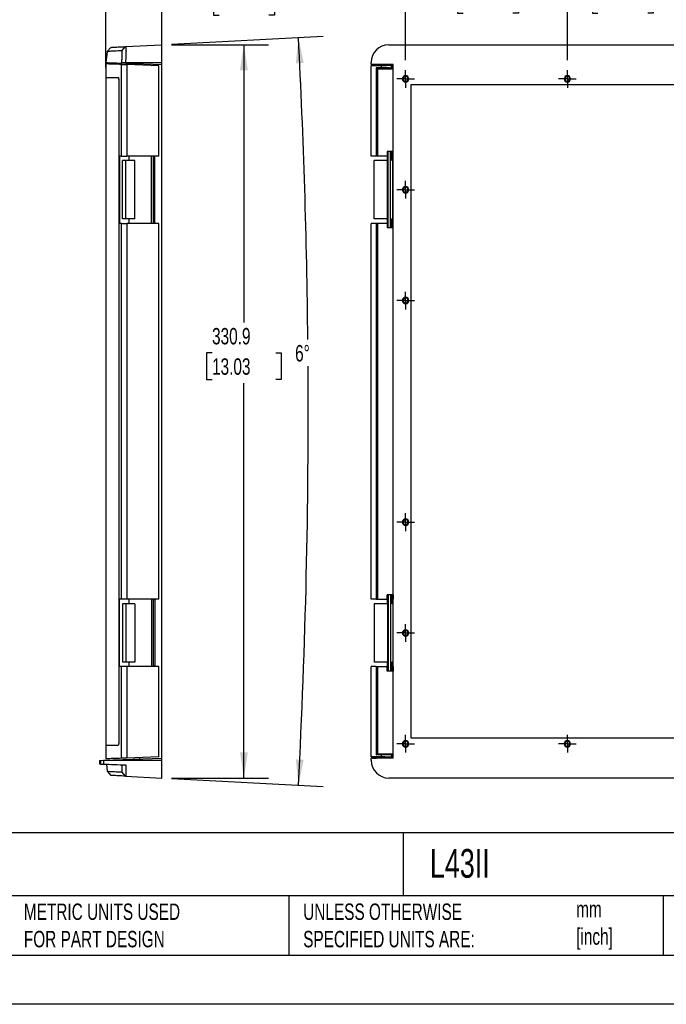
# Model space of a CAD drawing. Header units: millimetres. Extents: x 0 to 978, y 0 to 756.
# Tile 2 of 4: x 372 to 664, y 0 to 444. Entities that reach past the tile are written whole.
import ezdxf

# ---------------------------------------------------------------- set-up
doc = ezdxf.new("R2010")
doc.units = ezdxf.units.MM
doc.header["$LTSCALE"] = 3.5
doc.linetypes.add('CENTERX2', pattern=[20.32, 12.7, -2.54, 2.54, -2.54])
doc.layers.add('CENTER', color=40, linetype='CENTERX2')
doc.layers.add('DIMENSIONS', color=140, linetype='Continuous', lineweight=25)
doc.layers.add('TEXT', color=140, linetype='Continuous', lineweight=25)
doc.styles.add('SLDTEXTSTYLE0', font='TXT', dxfattribs={"width": 0.7})
doc.dimstyles.new('SLDDIMSTYLE0', dxfattribs={"dimtxt": 7.553027, "dimasz": 11.557, "dimexe": 0, "dimexo": 0.0625, "dimgap": 1.888257, "dimtad": 0, "dimtih": 1, "dimtoh": 1, "dimdec": 1, "dimrnd": 1e-09, "dimzin": 4, "dimdsep": 46, "dimtxsty": 'SLDTEXTSTYLE0', "dimsah": 1, "dimcen": 0.09, "dimadec": 0, "dimazin": 1, "dimtfac": 1, "dimtdec": 1, "dimtofl": 0, "dimtmove": 0, "dimatfit": 3, "dimfxl": 0, "dimfrac": 2, "dimtolj": 1, "dimtzin": 12, "dimarcsym": 0})
doc.dimstyles.new('SLDDIMSTYLE1', dxfattribs={"dimtxt": 7.553027, "dimasz": 11.557, "dimexe": 0, "dimexo": 0.0625, "dimgap": 1.888257, "dimtad": 0, "dimtih": 1, "dimtoh": 1, "dimdec": 1, "dimrnd": 1e-09, "dimzin": 12, "dimdsep": 46, "dimtxsty": 'SLDTEXTSTYLE0', "dimsah": 1, "dimcen": 0.09, "dimadec": 0, "dimazin": 3, "dimtfac": 1, "dimtdec": 1, "dimtofl": 0, "dimtmove": 0, "dimatfit": 3, "dimfxl": 0, "dimfrac": 2, "dimtolj": 1, "dimtzin": 12, "dimarcsym": 0})
doc.dimstyles.new('SLDDIMSTYLE2', dxfattribs={"dimtxt": 7.553027, "dimasz": 11.557, "dimexe": 0, "dimexo": 0.0625, "dimgap": 1.888257, "dimtad": 0, "dimtih": 1, "dimtoh": 1, "dimdec": 1, "dimrnd": 1e-09, "dimzin": 12, "dimdsep": 46, "dimtxsty": 'SLDTEXTSTYLE0', "dimsah": 1, "dimcen": 0.09, "dimadec": 0, "dimazin": 3, "dimtfac": 1, "dimtdec": 1, "dimtmove": 0, "dimatfit": 0, "dimfxl": 0, "dimfrac": 2, "dimtolj": 1, "dimtzin": 12, "dimarcsym": 0})
doc.dimstyles.new('SLDDIMSTYLE3', dxfattribs={"dimtxt": 7.553027, "dimasz": 11.557, "dimexe": 0, "dimexo": 0.0625, "dimgap": 1.888257, "dimtad": 0, "dimtih": 1, "dimtoh": 1, "dimdec": 4, "dimlfac": 3.5, "dimzin": 12, "dimdsep": 46, "dimtxsty": 'SLDTEXTSTYLE0', "dimsah": 1, "dimcen": 0.09, "dimadec": 0, "dimazin": 3, "dimtfac": 1, "dimtdec": 0, "dimtofl": 0, "dimtmove": 0, "dimatfit": 3, "dimfxl": 0, "dimfrac": 2, "dimtolj": 1, "dimtzin": 12, "dimarcsym": 0})

# ---------------------------------------------------------------- blocks, each defined once
blk = doc.blocks.new('_D_2')
at = {"layer": 'DIMENSIONS'}
for p, q in [((410.99, 422.66), (410.99, 469.49)), ((436.21, 428.51), (436.21, 469.49)), ((410.99, 458.38), (388.76, 458.38)), ((436.21, 458.38), (451.81, 458.38)), ((462.05, 458.38), (459.51, 458.38)), ((459.51, 458.38), (459.51, 446.37)), ((484.49, 458.38), (487.03, 458.38)), ((487.03, 458.38), (487.03, 446.37)), ((459.51, 446.37), (462.05, 446.37)), ((487.03, 446.37), (484.49, 446.37))]:
    blk.add_line(p, q, dxfattribs=at)
for points in [[(410.99, 458.38), (399.43, 460.16), (399.43, 456.6)], [(436.21, 458.38), (447.77, 456.6), (447.77, 460.16)]]:
    blk.add_solid(points, dxfattribs=at)
at = {"layer": 'DIMENSIONS', "char_height": 7.408, "attachment_point": 1, "style": 'SLDTEXTSTYLE0'}
for s, insert in [('25.2', (462.05, 469.62)), ('0.99', (462.05, 455.92))]:
    blk.add_mtext(s, dxfattribs=dict(at, insert=insert))
blk = doc.blocks.new('_D_3')
at = {"layer": 'DIMENSIONS'}
for p, q in [((440.65, 433.01), (484.38, 433.01)), ((473.27, 433.01), (473.27, 307.64)), ((458.91, 293.94), (456.37, 293.94)), ((456.37, 293.94), (456.37, 281.94)), ((487.63, 293.94), (490.17, 293.94)), ((490.17, 293.94), (490.17, 281.94)), ((456.37, 281.94), (458.91, 281.94)), ((473.27, 102.11), (473.27, 280.25)), ((490.17, 281.94), (487.63, 281.94)), ((440.65, 102.11), (484.38, 102.11))]:
    blk.add_line(p, q, dxfattribs=at)
for points in [[(473.27, 433.01), (471.49, 421.46), (475.05, 421.46)], [(473.27, 102.11), (475.05, 113.67), (471.49, 113.67)]]:
    blk.add_solid(points, dxfattribs=at)
at = {"layer": 'DIMENSIONS', "char_height": 7.408, "attachment_point": 1, "style": 'SLDTEXTSTYLE0'}
for s, insert in [('330.9', (458.91, 305.19)), ('13.03', (458.91, 291.49))]:
    blk.add_mtext(s, dxfattribs=dict(at, insert=insert))
blk = doc.blocks.new('_D_4')
at = {"layer": 'DIMENSIONS'}
for p, q in [((440.65, 433.25), (509, 436.83)), ((440.65, 101.88), (509, 98.3))]:
    blk.add_line(p, q, dxfattribs=at)
for start, end in [(0.5757, 3), (357, 0.36229)]:
    blk.add_arc((-2720.77, 267.56), 3223.08, start, end, dxfattribs=at)
for points in [[(497.9, 436.25), (496.71, 424.61), (500.26, 424.79)], [(497.9, 98.88), (500.26, 110.33), (496.71, 110.51)]]:
    blk.add_solid(points, dxfattribs=at)
at = {"layer": 'DIMENSIONS', "insert": (496.39, 297.49), "char_height": 7.408, "attachment_point": 1, "style": 'SLDTEXTSTYLE0'}
blk.add_mtext('6°', dxfattribs=at)
blk = doc.blocks.new('_D_5')
at = {"layer": 'DIMENSIONS'}
for p, q in [((546.26, 426), (546.26, 470.29)), ((619.26, 426), (619.26, 470.29)), ((546.26, 459.18), (562.03, 459.18)), ((572.27, 459.18), (569.73, 459.18)), ((569.73, 459.18), (569.73, 447.17)), ((594.71, 459.18), (597.25, 459.18)), ((597.25, 459.18), (597.25, 447.17)), ((619.26, 459.18), (604.95, 459.18)), ((569.73, 447.17), (572.27, 447.17)), ((597.25, 447.17), (594.71, 447.17))]:
    blk.add_line(p, q, dxfattribs=at)
for points in [[(546.26, 459.18), (557.82, 457.4), (557.82, 460.96)], [(619.26, 459.18), (607.71, 460.96), (607.71, 457.4)]]:
    blk.add_solid(points, dxfattribs=at)
at = {"layer": 'DIMENSIONS', "char_height": 7.408, "attachment_point": 1, "style": 'SLDTEXTSTYLE0'}
for s, insert in [('73.0', (572.27, 470.42)), ('2.87', (572.27, 456.72))]:
    blk.add_mtext(s, dxfattribs=dict(at, insert=insert))
blk = doc.blocks.new('_D_6')
at = {"layer": 'DIMENSIONS'}
for p, q in [((619.26, 426), (619.26, 470.29)), ((669.26, 426), (669.26, 470.29)), ((619.26, 459.18), (622.83, 459.18)), ((633.06, 459.18), (630.53, 459.18)), ((630.53, 459.18), (630.53, 447.17)), ((655.51, 459.18), (658.05, 459.18)), ((658.05, 459.18), (658.05, 447.17)), ((669.26, 459.18), (665.74, 459.18)), ((630.53, 447.17), (633.06, 447.17)), ((658.05, 447.17), (655.51, 447.17))]:
    blk.add_line(p, q, dxfattribs=at)
for points in [[(619.26, 459.18), (630.82, 457.4), (630.82, 460.96)], [(669.26, 459.18), (657.71, 460.96), (657.71, 457.4)]]:
    blk.add_solid(points, dxfattribs=at)
at = {"layer": 'DIMENSIONS', "char_height": 7.408, "attachment_point": 1, "style": 'SLDTEXTSTYLE0'}
for s, insert in [('50.0', (633.06, 470.42)), ('1.97', (633.06, 456.72))]:
    blk.add_mtext(s, dxfattribs=dict(at, insert=insert))
blk = doc.blocks.new('SW_CENTERMARKSYMBOL_0')
at = {"layer": 'CENTER', "color": 0}
for p, q in [((-2.54, 0), (-3.99, 0)), ((0, 0), (-2.54, 0)), ((0, 2.54), (0, 3.99)), ((0, 0), (0, 2.54)), ((0, 0), (0, -2.54)), ((0, 0), (2.54, 0)), ((2.54, 0), (3.99, 0)), ((0, -2.54), (0, -3.99))]:
    blk.add_line(p, q, dxfattribs=at)
blk = doc.blocks.new('SW_CENTERMARKSYMBOL_1')
at = {"layer": 'CENTER', "color": 0}
for p, q in [((-2.54, 0), (-3.99, 0)), ((0, 0), (-2.54, 0)), ((0, 2.54), (0, 3.99)), ((0, 0), (0, 2.54)), ((0, 0), (0, -2.54)), ((0, 0), (2.54, 0)), ((2.54, 0), (3.99, 0)), ((0, -2.54), (0, -3.99))]:
    blk.add_line(p, q, dxfattribs=at)
blk = doc.blocks.new('SW_CENTERMARKSYMBOL_12')
at = {"layer": 'CENTER', "color": 0}
for p, q in [((-2.54, 0), (-3.99, 0)), ((0, 0), (-2.54, 0)), ((0, 2.54), (0, 3.99)), ((0, 0), (0, 2.54)), ((0, 0), (0, -2.54)), ((0, 0), (2.54, 0)), ((2.54, 0), (3.99, 0)), ((0, -2.54), (0, -3.99))]:
    blk.add_line(p, q, dxfattribs=at)
blk = doc.blocks.new('SW_CENTERMARKSYMBOL_13')
at = {"layer": 'CENTER', "color": 0}
for p, q in [((-2.54, 0), (-3.99, 0)), ((0, 0), (-2.54, 0)), ((0, 2.54), (0, 3.99)), ((0, 0), (0, 2.54)), ((0, 0), (0, -2.54)), ((0, 0), (2.54, 0)), ((2.54, 0), (3.99, 0)), ((0, -2.54), (0, -3.99))]:
    blk.add_line(p, q, dxfattribs=at)
blk = doc.blocks.new('SW_CENTERMARKSYMBOL_14')
at = {"layer": 'CENTER', "color": 0}
for p, q in [((-2.54, 0), (-3.99, 0)), ((0, 0), (-2.54, 0)), ((0, 2.54), (0, 3.99)), ((0, 0), (0, 2.54)), ((0, 0), (0, -2.54)), ((0, 0), (2.54, 0)), ((2.54, 0), (3.99, 0)), ((0, -2.54), (0, -3.99))]:
    blk.add_line(p, q, dxfattribs=at)
blk = doc.blocks.new('SW_CENTERMARKSYMBOL_15')
at = {"layer": 'CENTER', "color": 0}
for p, q in [((-2.54, 0), (-3.99, 0)), ((0, 0), (-2.54, 0)), ((0, 2.54), (0, 3.99)), ((0, 0), (0, 2.54)), ((0, 0), (0, -2.54)), ((0, 0), (2.54, 0)), ((2.54, 0), (3.99, 0)), ((0, -2.54), (0, -3.99))]:
    blk.add_line(p, q, dxfattribs=at)
blk = doc.blocks.new('SW_CENTERMARKSYMBOL_16')
at = {"layer": 'CENTER', "color": 0}
for p, q in [((-2.54, 0), (-3.99, 0)), ((0, 0), (-2.54, 0)), ((0, 2.54), (0, 3.99)), ((0, 0), (0, 2.54)), ((0, 0), (0, -2.54)), ((0, 0), (2.54, 0)), ((2.54, 0), (3.99, 0)), ((0, -2.54), (0, -3.99))]:
    blk.add_line(p, q, dxfattribs=at)
blk = doc.blocks.new('SW_CENTERMARKSYMBOL_17')
at = {"layer": 'CENTER', "color": 0}
for p, q in [((-2.54, 0), (-3.99, 0)), ((0, 0), (-2.54, 0)), ((0, 2.54), (0, 3.99)), ((0, 0), (0, 2.54)), ((0, 0), (0, -2.54)), ((0, 0), (2.54, 0)), ((2.54, 0), (3.99, 0)), ((0, -2.54), (0, -3.99))]:
    blk.add_line(p, q, dxfattribs=at)

msp = doc.modelspace()

# ---------------------------------------------------------------- linework, layer by layer
for p, q in [((413.226148, 431.808285), (411.53958, 429.935165)), ((418.187001, 430.283062), (419.864397, 432.156181)), ((419.864397, 432.156181), (436.208429, 433.012735)), ((436.208429, 425.012735), (436.208429, 433.012735)), ((538.712619, 433.012735), (799.812619, 433.012735)), ((411.541818, 429.956288), (411.014852, 424.942514)), ((411.008429, 424.342585), (411.008429, 418.212735)), ((418.036746, 382.762735), (418.036746, 424.101908)), ((418.036746, 424.101908), (420.511371, 424.015492)), ((418.122557, 424.694308), (418.176444, 425.201357)), ((419.813002, 424.635276), (418.122557, 424.694308)), ((418.176468, 425.201578), (419.856431, 425.012676)), ((419.860131, 425.012735), (419.813002, 424.635276)), ((419.813002, 424.635276), (436.208429, 424.062735)), ((419.860131, 425.012735), (436.208429, 425.012735)), ((420.511371, 424.015492), (420.511371, 382.762735)), ((434.908429, 423.512735), (420.511371, 424.015492)), ((426.208429, 424.411943), (426.208429, 423.816546)), ((434.908429, 382.762735), (434.908429, 423.512735)), ((436.208429, 424.062735), (436.208429, 425.012735)), ((436.208429, 111.062735), (436.208429, 424.062735)), ((530.712619, 424.062735), (530.712619, 425.012735)), ((540.612619, 424.062735), (530.712619, 424.062735)), ((530.760494, 423.512735), (531.515012, 424.015492)), ((535.30223, 423.512735), (530.760494, 423.512735)), ((530.760494, 382.762735), (530.760494, 423.512735)), ((533.017539, 424.062735), (531.515012, 424.015492)), ((532.963513, 422.562735), (533.571444, 422.157654)), ((535.30223, 422.562735), (532.963513, 422.562735)), ((532.963513, 422.562735), (532.963513, 382.762735)), ((533.571444, 422.157654), (540.612619, 422.157654)), ((533.571444, 422.157654), (533.571444, 382.762735)), ((535.30223, 423.512735), (535.30223, 422.562735)), ((540.10713, 423.868927), (539.796063, 423.661655)), ((539.796063, 423.661655), (539.796063, 422.413816)), ((540.10713, 422.206543), (539.796063, 422.413816)), ((540.612619, 423.868927), (540.10713, 423.868927)), ((540.10713, 423.868927), (540.10713, 422.206543)), ((540.612619, 422.206543), (540.10713, 422.206543)), ((540.612619, 111.062735), (540.612619, 424.062735)), ((410.988429, 418.212735), (410.988429, 116.912735)), ((410.988429, 418.212735), (416.414091, 418.212735)), ((416.56443, 418.212735), (416.584516, 418.212735)), ((416.864415, 415.012735), (416.884506, 415.012735)), ((416.864415, 415.012735), (416.864415, 120.112735)), ((416.884506, 415.012735), (416.884506, 120.112735)), ((548.762619, 415.062735), (789.762619, 415.062735)), ((548.762619, 120.062735), (548.762619, 415.062735)), ((417.183253, 382.762735), (417.183253, 352.362735)), ((418.036746, 382.762735), (417.183253, 382.762735)), ((418.036746, 382.762735), (420.511371, 382.762735)), ((434.908429, 382.762735), (420.511371, 382.762735)), ((421.406816, 382.762735), (421.406816, 380.762735)), ((431.562136, 352.362735), (431.562136, 382.762735)), ((432.5098, 352.362735), (432.5098, 382.762735)), ((433.073336, 382.562735), (432.5098, 382.562735)), ((433.073336, 352.562735), (433.073336, 382.562735)), ((532.963513, 382.762735), (530.760494, 382.762735)), ((533.571444, 382.762735), (532.963513, 382.762735)), ((537.976878, 382.762735), (533.571444, 382.762735)), ((537.877218, 382.762735), (537.877218, 380.762735)), ((537.976878, 384.762735), (537.976878, 382.762735)), ((538.409436, 384.762735), (537.976878, 384.762735)), ((538.409436, 350.362735), (538.409436, 384.762735)), ((539.460402, 384.762735), (538.409436, 384.762735)), ((539.460402, 350.362735), (539.460402, 384.762735)), ((540.100657, 384.762735), (539.460402, 384.762735)), ((540.100657, 380.762735), (540.100657, 384.762735)), ((540.58105, 384.762735), (540.100657, 384.762735)), ((540.330405, 380.762735), (540.330405, 382.762735)), ((540.58105, 382.762735), (540.330405, 382.762735)), ((540.58105, 382.762735), (540.58105, 384.762735)), ((540.612619, 382.762735), (540.58105, 382.762735)), ((418.509064, 354.362735), (418.509064, 380.762735)), ((419.9512, 380.762735), (418.509064, 380.762735)), ((419.9512, 354.362735), (419.9512, 380.762735)), ((424.068102, 380.762735), (419.9512, 380.762735)), ((424.068102, 354.362735), (424.068102, 380.762735)), ((532.137145, 354.362735), (532.137145, 380.762735)), ((538.01669, 380.762735), (532.137145, 380.762735)), ((538.01669, 354.362735), (538.01669, 380.762735)), ((540.558894, 380.762735), (540.100657, 380.762735)), ((540.558894, 354.362735), (540.558894, 380.762735)), ((540.612619, 380.762735), (540.558894, 380.762735)), ((418.036746, 352.362735), (417.183253, 352.362735)), ((418.036746, 182.762735), (418.036746, 352.362735)), ((418.036746, 352.362735), (420.511371, 352.362735)), ((419.9512, 354.362735), (418.509064, 354.362735)), ((424.068102, 354.362735), (419.9512, 354.362735)), ((434.908429, 352.362735), (420.511371, 352.362735)), ((420.511371, 352.362735), (420.511371, 182.762735)), ((421.406816, 354.362735), (421.406816, 352.362735)), ((433.073336, 352.562735), (432.5098, 352.562735)), ((434.908429, 182.762735), (434.908429, 352.362735)), ((532.963513, 352.362735), (530.760494, 352.362735)), ((530.760494, 182.762735), (530.760494, 352.362735)), ((538.01669, 354.362735), (532.137145, 354.362735)), ((533.571444, 352.362735), (532.963513, 352.362735)), ((532.963513, 352.362735), (532.963513, 182.762735)), ((533.571444, 352.362735), (533.571444, 182.762735)), ((537.976878, 352.362735), (533.571444, 352.362735)), ((537.877218, 354.362735), (537.877218, 352.362735)), ((537.976878, 352.362735), (537.976878, 350.362735)), ((540.558894, 354.362735), (540.100657, 354.362735)), ((540.100657, 350.362735), (540.100657, 354.362735)), ((540.330405, 352.362735), (540.330405, 354.362735)), ((540.58105, 352.362735), (540.330405, 352.362735)), ((540.612619, 354.362735), (540.558894, 354.362735)), ((540.58105, 350.362735), (540.58105, 352.362735)), ((540.612619, 352.362735), (540.58105, 352.362735)), ((538.409436, 350.362735), (537.976878, 350.362735)), ((539.460402, 350.362735), (538.409436, 350.362735)), ((540.100657, 350.362735), (539.460402, 350.362735)), ((540.58105, 350.362735), (540.100657, 350.362735)), ((417.183253, 152.362735), (417.183253, 182.762735)), ((418.036746, 182.762735), (417.183253, 182.762735)), ((420.511371, 182.762735), (418.036746, 182.762735)), ((434.908429, 182.762735), (420.511371, 182.762735)), ((421.406816, 182.762735), (421.406816, 180.762735)), ((431.562136, 182.762735), (431.562136, 152.362735)), ((432.5098, 152.362735), (432.5098, 182.762735)), ((433.073336, 182.562735), (432.5098, 182.562735)), ((433.073336, 182.562735), (433.073336, 152.562735)), ((532.963513, 182.762735), (530.760494, 182.762735)), ((532.963513, 182.762735), (533.571444, 182.762735)), ((533.571444, 182.762735), (537.976878, 182.762735)), ((537.877218, 182.762735), (537.877218, 180.762735)), ((537.976878, 182.762735), (537.976878, 184.762735)), ((538.409436, 184.762735), (537.976878, 184.762735)), ((538.409436, 184.762735), (538.409436, 150.362735)), ((539.460402, 184.762735), (538.409436, 184.762735)), ((539.460402, 184.762735), (539.460402, 150.362735)), ((540.100657, 184.762735), (539.460402, 184.762735)), ((540.100657, 184.762735), (540.100657, 180.762735)), ((540.58105, 184.762735), (540.100657, 184.762735)), ((540.330405, 180.762735), (540.330405, 182.762735)), ((540.58105, 182.762735), (540.330405, 182.762735)), ((540.58105, 184.762735), (540.58105, 182.762735)), ((540.58105, 182.762735), (540.612619, 182.762735)), ((418.509064, 180.762735), (418.509064, 154.362735)), ((419.9512, 180.762735), (418.509064, 180.762735)), ((419.9512, 180.762735), (419.9512, 154.362735)), ((424.068102, 180.762735), (419.9512, 180.762735)), ((424.068102, 180.762735), (424.068102, 154.362735)), ((532.137145, 180.762735), (532.137145, 154.362735)), ((538.01669, 180.762735), (532.137145, 180.762735)), ((538.01669, 180.762735), (538.01669, 154.362735)), ((540.558894, 180.762735), (540.100657, 180.762735)), ((540.558894, 180.762735), (540.558894, 154.362735)), ((540.612619, 180.762735), (540.558894, 180.762735)), ((418.036746, 152.362735), (417.183253, 152.362735)), ((418.036746, 111.023563), (418.036746, 152.362735)), ((420.511371, 152.362735), (418.036746, 152.362735)), ((419.9512, 154.362735), (418.509064, 154.362735)), ((424.068102, 154.362735), (419.9512, 154.362735)), ((420.511371, 152.362735), (420.511371, 111.109979)), ((434.908429, 152.362735), (420.511371, 152.362735)), ((421.406816, 154.362735), (421.406816, 152.362735)), ((433.073336, 152.562735), (432.5098, 152.562735)), ((434.908429, 111.612735), (434.908429, 152.362735)), ((530.760494, 111.612735), (530.760494, 152.362735)), ((532.963513, 152.362735), (530.760494, 152.362735)), ((538.01669, 154.362735), (532.137145, 154.362735)), ((532.963513, 152.362735), (532.963513, 112.562735)), ((532.963513, 152.362735), (533.571444, 152.362735)), ((533.571444, 152.362735), (533.571444, 112.967816)), ((533.571444, 152.362735), (537.976878, 152.362735)), ((537.877218, 154.362735), (537.877218, 152.362735)), ((537.976878, 150.362735), (537.976878, 152.362735)), ((540.558894, 154.362735), (540.100657, 154.362735)), ((540.100657, 154.362735), (540.100657, 150.362735)), ((540.330405, 152.362735), (540.330405, 154.362735)), ((540.58105, 152.362735), (540.330405, 152.362735)), ((540.612619, 154.362735), (540.558894, 154.362735)), ((540.58105, 152.362735), (540.58105, 150.362735)), ((540.58105, 152.362735), (540.612619, 152.362735)), ((538.409436, 150.362735), (537.976878, 150.362735)), ((539.460402, 150.362735), (538.409436, 150.362735)), ((540.100657, 150.362735), (539.460402, 150.362735)), ((540.58105, 150.362735), (540.100657, 150.362735)), ((416.864415, 120.112735), (416.884506, 120.112735)), ((789.762619, 120.062735), (548.762619, 120.062735)), ((410.988429, 116.912735), (416.414192, 116.912735)), ((411.008429, 116.912735), (411.008429, 110.782885)), ((416.56443, 116.912735), (416.584516, 116.912735)), ((420.511371, 111.109979), (418.036746, 111.023563)), ((434.908429, 111.612735), (420.511371, 111.109979)), ((426.208429, 111.308925), (426.208429, 110.713528)), ((530.760494, 111.612735), (531.515012, 111.109979)), ((535.30223, 111.612735), (530.760494, 111.612735)), ((531.515012, 111.109979), (533.017539, 111.062735)), ((532.963513, 112.562735), (533.571444, 112.967816)), ((535.30223, 112.562735), (532.963513, 112.562735)), ((533.571444, 112.967816), (540.612619, 112.967816)), ((535.30223, 112.562735), (535.30223, 111.612735)), ((540.10713, 112.918927), (539.796063, 112.711655)), ((539.796063, 112.711655), (539.796063, 111.463816)), ((540.10713, 111.256543), (539.796063, 111.463816)), ((540.612619, 112.918927), (540.10713, 112.918927)), ((540.10713, 112.918927), (540.10713, 111.256543)), ((540.612619, 111.256543), (540.10713, 111.256543)), ((408.099924, 110.081165), (408.099924, 108.444306)), ((408.099924, 108.444306), (408.148583, 108.442607)), ((408.148583, 110.082864), (408.499681, 110.095125)), ((408.148583, 110.082864), (408.148583, 108.442607)), ((408.148583, 108.442607), (408.499681, 108.430346)), ((408.499681, 110.095125), (409.995347, 110.147354)), ((408.499681, 110.095125), (408.499681, 108.430346)), ((408.499681, 108.430346), (409.75358, 108.386559)), ((409.995347, 110.147354), (436.208429, 111.062735)), ((409.995347, 110.112735), (409.995347, 110.147354)), ((409.995347, 110.112735), (436.208429, 110.112735)), ((411.209002, 108.335735), (411.541818, 105.169183)), ((436.208429, 110.112735), (436.208429, 111.062735)), ((436.208429, 102.112735), (436.208429, 110.112735)), ((530.712619, 110.112735), (530.712619, 111.062735)), ((540.612619, 111.062735), (530.712619, 111.062735)), ((411.53958, 105.190306), (413.226148, 103.317186)), ((419.862106, 102.971795), (418.186952, 104.842412)), ((419.859614, 102.96954), (436.208429, 102.112735)), ((799.812619, 102.112735), (538.712619, 102.112735))]:
    msp.add_line(p, q)
at = {"color": 7, "linetype": 'Continuous'}
msp.add_line((977.908646, 0.009359), (0.008646, 0.009359), dxfattribs=at)
for centre, radius, start, end in [((538.712619, 425.012735), 8, 90, 180), ((546.262619, 417.562735), 1.45, 90, 270), ((546.262619, 417.562735), 1.1, 90, 270), ((546.262619, 417.562735), 1.45, 270, 90), ((546.262619, 417.562735), 1.1, 270, 90), ((619.262619, 417.562735), 1.45, 90, 270), ((619.262619, 417.562735), 1.1, 90, 270), ((619.262619, 417.562735), 1.45, 270, 90), ((619.262619, 417.562735), 1.1, 270, 90), ((546.262619, 367.562735), 1.45, 90, 270), ((546.262619, 367.562735), 1.45, 270, 90), ((546.262619, 367.562735), 1.1, 90, 270), ((546.262619, 367.562735), 1.1, 270, 90), ((546.262619, 317.562735), 1.45, 90, 270), ((546.262619, 317.562735), 1.1, 90, 270), ((546.262619, 317.562735), 1.45, 270, 90), ((546.262619, 317.562735), 1.1, 270, 90), ((546.262619, 217.562735), 1.45, 90, 270), ((546.262619, 217.562735), 1.1, 90, 270), ((546.262619, 217.562735), 1.45, 270, 90), ((546.262619, 217.562735), 1.1, 270, 90), ((546.262619, 167.562735), 1.45, 90, 270), ((546.262619, 167.562735), 1.45, 270, 90), ((546.262619, 167.562735), 1.1, 90, 270), ((546.262619, 167.562735), 1.1, 270, 90), ((546.262619, 117.562735), 1.45, 90, 270), ((546.262619, 117.562735), 1.1, 90, 270), ((546.262619, 117.562735), 1.45, 270, 90), ((546.262619, 117.562735), 1.1, 270, 90), ((619.262619, 117.562735), 1.45, 90, 270), ((619.262619, 117.562735), 1.1, 90, 270), ((619.262619, 117.562735), 1.45, 270, 90), ((619.262619, 117.562735), 1.1, 270, 90), ((538.712619, 110.112735), 8, 180, 270)]:
    msp.add_arc(centre, radius, start, end)
for points, knots in [([(413.361565, 431.815382), (413.335128, 431.813996), (413.255889, 431.809844), (414.312599, 431.865224), (416.375646, 431.973343), (418.701397, 432.095231), (419.864397, 432.156181)], [0, 0, 0, 0, 0.1430663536, 0.4288112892, 0.7143751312, 1, 1, 1, 1]), ([(419.864397, 432.156181), (419.870843, 432.155552), (419.883705, 432.154298), (419.90193, 432.139712), (419.919314, 432.116001), (419.935783, 432.082423), (419.951359, 432.0394), (419.966035, 431.98706), (419.979812, 431.925623), (419.992691, 431.855295), (420.004672, 431.776302), (420.015754, 431.688872), (420.025937, 431.593245), (420.035222, 431.489666), (420.043609, 431.37839), (420.051097, 431.259674), (420.057686, 431.133784), (420.063377, 431.000988), (420.06817, 430.861561), (420.072064, 430.715779), (420.075059, 430.563923), (420.077157, 430.406275), (420.078351, 430.243119), (420.078744, 430.034022), (420.077219, 429.77069), (420.072435, 429.443675), (420.064674, 429.093151), (420.053921, 428.719433), (420.04018, 428.323042), (420.02345, 427.904733), (420.003732, 427.465507), (419.981023, 427.006627), (419.955335, 426.529626), (419.926617, 426.036328), (419.89507, 425.528821), (419.871848, 425.185806), (419.860131, 425.012735)], [0, 0, 0, 0, 0.02389176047, 0.04767150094, 0.07133925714, 0.09489507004, 0.11833898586, 0.14167105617, 0.16489133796, 0.18799989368, 0.21099679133, 0.23388210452, 0.25665591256, 0.27931830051, 0.30186935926, 0.32430918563, 0.34663788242, 0.3688555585, 0.39096232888, 0.41295831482, 0.43484364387, 0.45661845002, 0.47828287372, 0.49983706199, 0.53692245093, 0.57484161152, 0.61359538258, 0.65318443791, 0.6936092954, 0.73487032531, 0.7769677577, 0.81990168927, 0.8636720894, 0.90827880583, 0.95372156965, 1, 1, 1, 1]), ([(418.187001, 430.283062), (417.022399, 430.222111), (414.693238, 430.100213), (412.628429, 429.99215), (411.569454, 429.936728), (411.648791, 429.94088), (411.675241, 429.942265)], [0, 0, 0, 0, 0.2857117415, 0.5714129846, 0.8571110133, 1, 1, 1, 1]), ([(418.176444, 425.201357), (418.184226, 425.275217), (418.199754, 425.422592), (418.221663, 425.643105), (418.242464, 425.86233), (418.262065, 426.080284), (418.280491, 426.296957), (418.297736, 426.51235), (418.313803, 426.726456), (418.328693, 426.939291), (418.357974, 427.390784), (418.391198, 428.05131), (418.406405, 428.826651), (418.392815, 429.463538), (418.358479, 429.838407), (418.322177, 430.046776), (418.294011, 430.155524), (418.262099, 430.231507), (418.226733, 430.277615), (418.200267, 430.281243), (418.187001, 430.283062)], [0, 0, 0, 0, 0.0278213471, 0.0555127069, 0.0831306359, 0.1107321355, 0.1383743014, 0.1661139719, 0.1940073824, 0.222109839, 0.2504754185, 0.3757839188, 0.5000556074, 0.6242156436, 0.7498398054, 0.8006857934, 0.8508017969, 0.9005074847, 0.9501304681, 1, 1, 1, 1]), ([(411.15132, 424.937749), (411.117661, 424.938924), (411.022294, 424.942255), (411.749271, 424.916868), (413.129502, 424.868669), (415.195806, 424.796512), (417.146963, 424.728376), (418.122557, 424.694308)], [0, 0, 0, 0, 0.119994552, 0.3399897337, 0.5599875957, 0.7799901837, 1, 1, 1, 1]), ([(418.036746, 424.101908), (416.828278, 424.144108), (414.410022, 424.228556), (412.227053, 424.304786), (411.071848, 424.345127), (411.125315, 424.34326), (411.144632, 424.342585)], [0, 0, 0, 0, 0.2801517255, 0.5606095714, 0.8412548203, 1, 1, 1, 1]), ([(539.796063, 423.661655), (539.769044, 423.643651), (539.648698, 423.624489), (539.181662, 423.58775), (538.833918, 423.570276), (537.965733, 423.541506), (537.447835, 423.530293), (536.372764, 423.515929), (535.818496, 423.512735), (535.30223, 423.512735)], [0, 0, 0, 0, 0.25, 0.25, 0.5, 0.5, 0.75, 0.75, 1, 1, 1, 1]), ([(539.796063, 422.413816), (539.769044, 422.43182), (539.648698, 422.450982), (539.181662, 422.487721), (538.833918, 422.505195), (537.965733, 422.533965), (537.447835, 422.545177), (536.372764, 422.559541), (535.818496, 422.562735), (535.30223, 422.562735)], [0, 0, 0, 0, 0.25, 0.25, 0.5, 0.5, 0.75, 0.75, 1, 1, 1, 1]), ([(416.56443, 418.212735), (416.583717, 418.193718), (416.603043, 418.174715), (416.641416, 418.104751), (416.660385, 418.051038), (416.696621, 417.892997), (416.713928, 417.791405), (416.746503, 417.556063), (416.76177, 417.422306), (416.80368, 416.978318), (416.82619, 416.623241), (416.848938, 416.042812), (416.854669, 415.841688), (416.860533, 415.533815), (416.86205, 415.43021), (416.863852, 415.221982), (416.864136, 415.117359), (416.864415, 415.012735)], [0, 0, 0, 0, 0.125, 0.125, 0.25, 0.25, 0.375, 0.375, 0.5, 0.5, 0.75, 0.75, 0.875, 0.875, 0.9375, 0.9375, 1, 1, 1, 1]), ([(416.584516, 418.212735), (416.595685, 418.201192), (416.61483, 418.181406), (416.643805, 418.141108), (416.67058, 418.079065), (416.707567, 417.946711), (416.750606, 417.694829), (416.793562, 417.320622), (416.827296, 416.906793), (416.850219, 416.512521), (416.866202, 416.128435), (416.874927, 415.825641), (416.879888, 415.579127), (416.883548, 415.328801), (416.884121, 415.139842), (416.884506, 415.012735)], [0, 0, 0, 0, 0.0724015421, 0.1241022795, 0.1878275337, 0.2478407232, 0.3732083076, 0.4982871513, 0.5987073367, 0.6985720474, 0.773570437, 0.8488350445, 0.8871775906, 0.9241082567, 1, 1, 1, 1]), ([(416.864415, 120.112735), (416.862609, 119.904432), (416.860804, 119.695927), (416.854163, 119.283331), (416.849066, 119.079886), (416.834086, 118.692176), (416.824463, 118.507452), (416.802209, 118.160483), (416.789577, 117.99824), (416.74773, 117.553596), (416.714368, 117.315817), (416.660121, 117.075834), (416.641369, 117.015442), (416.612736, 116.953665), (416.603111, 116.93768), (416.5838, 116.918712), (416.574113, 116.915724), (416.56443, 116.912735)], [0, 0, 0, 0, 0.125, 0.125, 0.25, 0.25, 0.375, 0.375, 0.5, 0.5, 0.75, 0.75, 0.875, 0.875, 0.9375, 0.9375, 1, 1, 1, 1]), ([(416.884506, 120.112735), (416.88341, 119.992139), (416.881531, 119.785443), (416.877707, 119.473671), (416.871824, 119.186253), (416.859282, 118.790102), (416.835413, 118.3307), (416.790175, 117.745093), (416.728838, 117.265074), (416.665925, 117.019252), (416.619734, 116.925407), (416.596293, 116.916973), (416.584516, 116.912735)], [0, 0, 0, 0, 0.0724571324, 0.124188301, 0.1879477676, 0.247972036, 0.373476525, 0.4986578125, 0.6985360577, 0.8487241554, 0.9240023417, 1, 1, 1, 1]), ([(539.796063, 112.711655), (539.769044, 112.693651), (539.648698, 112.674489), (539.181662, 112.63775), (538.833918, 112.620276), (537.965733, 112.591506), (537.447835, 112.580293), (536.372764, 112.565929), (535.818496, 112.562735), (535.30223, 112.562735)], [0, 0, 0, 0, 0.25, 0.25, 0.5, 0.5, 0.75, 0.75, 1, 1, 1, 1]), ([(539.796063, 111.463816), (539.769044, 111.48182), (539.648698, 111.500982), (539.181662, 111.537721), (538.833918, 111.555195), (537.965733, 111.583965), (537.447835, 111.595177), (536.372764, 111.609541), (535.818496, 111.612735), (535.30223, 111.612735)], [0, 0, 0, 0, 0.25, 0.25, 0.5, 0.5, 0.75, 0.75, 1, 1, 1, 1]), ([(418.036746, 111.023563), (416.828278, 110.981363), (414.410022, 110.896915), (412.227053, 110.820684), (411.071848, 110.780344), (411.125315, 110.782211), (411.144632, 110.782885)], [0, 0, 0, 0, 0.2801517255, 0.5606095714, 0.8412548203, 1, 1, 1, 1]), ([(418.187001, 104.842409), (418.195077, 104.84284), (418.211136, 104.843698), (418.233704, 104.858532), (418.254947, 104.883345), (418.274771, 104.919076), (418.293197, 104.965479), (418.310219, 105.022619), (418.325834, 105.090479), (418.340041, 105.169062), (418.352839, 105.258363), (418.364226, 105.358384), (418.374201, 105.469114), (418.382759, 105.590572), (418.391857, 105.758634), (418.399576, 105.981735), (418.403129, 106.271727), (418.401038, 106.58626), (418.393305, 106.92523), (418.379802, 107.288851), (418.360941, 107.675944), (418.343925, 107.948964), (418.335329, 108.086878)], [0, 0, 0, 0, 0.0393250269, 0.0781998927, 0.1167062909, 0.154928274, 0.1929517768, 0.2308640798, 0.2687532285, 0.3067074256, 0.344814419, 0.3831609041, 0.4218319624, 0.4609105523, 0.5004770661, 0.5729375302, 0.6441014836, 0.7145172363, 0.7847506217, 0.8553718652, 0.9269419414, 1, 1, 1, 1]), ([(419.987424, 108.029185), (419.991722, 107.946105), (420.000317, 107.779965), (420.011994, 107.534577), (420.022779, 107.292448), (420.032583, 107.054152), (420.041431, 106.819944), (420.049316, 106.590157), (420.05624, 106.365097), (420.062202, 106.145067), (420.067204, 105.930362), (420.071243, 105.721271), (420.074322, 105.518074), (420.076439, 105.321043), (420.077594, 105.130441), (420.077788, 104.946523), (420.077021, 104.769533), (420.075292, 104.599709), (420.072602, 104.437274), (420.06895, 104.282444), (420.064337, 104.135424), (420.058762, 103.996409), (420.052227, 103.86558), (420.044729, 103.743109), (420.03627, 103.629157), (420.02685, 103.523872), (420.016469, 103.427391), (420.005126, 103.339837), (419.992821, 103.261323), (419.979555, 103.191948), (419.965328, 103.131801), (419.95014, 103.080952), (419.933988, 103.039479), (419.916881, 103.007369), (419.898793, 102.984891), (419.879813, 102.971204), (419.866347, 102.970095), (419.859614, 102.96954)], [0, 0, 0, 0, 0.0286524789, 0.0572981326, 0.085937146, 0.1145697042, 0.1431959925, 0.1718161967, 0.2004305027, 0.2290390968, 0.2576421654, 0.2862398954, 0.3148324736, 0.3434200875, 0.3720029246, 0.4005811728, 0.4291550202, 0.4577246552, 0.4862902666, 0.5148520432, 0.5434101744, 0.5719648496, 0.6005162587, 0.6290645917, 0.6576100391, 0.6861527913, 0.7146930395, 0.7432309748, 0.7717667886, 0.8003006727, 0.8288328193, 0.8573634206, 0.8858926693, 0.9144207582, 0.9429478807, 0.97147423, 1, 1, 1, 1]), ([(411.675241, 105.183206), (411.648752, 105.184592), (411.569266, 105.188752), (412.627974, 105.133344), (414.69273, 105.025284), (417.022212, 104.903369), (418.187001, 104.842409)], [0, 0, 0, 0, 0.1428123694, 0.4285230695, 0.7142497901, 1, 1, 1, 1]), ([(419.859614, 102.96954), (418.697486, 103.030445), (416.37439, 103.152193), (414.312237, 103.260266), (413.255768, 103.315633), (413.335121, 103.311475), (413.361574, 103.310088)], [0, 0, 0, 0, 0.2859346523, 0.5715840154, 0.8571891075, 1, 1, 1, 1])]:
    msp.add_open_spline(points, degree=3, knots=knots)
for points in [[(409.995347, 110.112735), (409.995347, 109.531736), (409.913203, 108.945236), (409.75358, 108.386559)], [(409.75358, 108.386559), (413.164803, 108.267436), (416.576088, 108.148312), (419.987424, 108.029185)]]:
    msp.add_open_spline(points, degree=3)
at = {"layer": 'TEXT'}
for p, q in [((955.675, 77.441377), (22.225, 77.441377)), ((545.156134, 77.441377), (545.156134, 48.895)), ((955.675, 48.895), (22.225, 48.895)), ((493.492351, 48.895), (493.492351, 22.225)), ((662.552336, 48.895), (662.552336, 22.225)), ((22.225, 22.225), (955.675, 22.225))]:
    msp.add_line(p, q, dxfattribs=at)

# ---------------------------------------------------------------- block references
at = {"layer": 'CENTER'}
for name, p in [('SW_CENTERMARKSYMBOL_0', (546.262619, 417.562735)), ('SW_CENTERMARKSYMBOL_1', (619.262619, 417.562735)), ('SW_CENTERMARKSYMBOL_17', (546.262619, 367.562735)), ('SW_CENTERMARKSYMBOL_16', (546.262619, 317.562735)), ('SW_CENTERMARKSYMBOL_15', (546.262619, 217.562735)), ('SW_CENTERMARKSYMBOL_14', (546.262619, 167.562735)), ('SW_CENTERMARKSYMBOL_13', (546.262619, 117.562735)), ('SW_CENTERMARKSYMBOL_12', (619.262619, 117.562735))]:
    msp.add_blockref(name, p, dxfattribs=at)

# ---------------------------------------------------------------- texts
at = {"layer": 'TEXT', "attachment_point": 1, "style": 'SLDTEXTSTYLE0'}
for s, insert, char_height in [('L43II', (557.227027, 70.082052), 12.9645833), ('METRIC UNITS USED ^JFOR PART DESIGN', (373.987619, 45.488001), 7.40833333), ('UNLESS OTHERWISE ^JSPECIFIED UNITS ARE:', (500.04195, 45.488002), 7.40833333), ('mm^J[inch]', (623.223343, 46.652004), 7.4083333)]:
    msp.add_mtext(s, dxfattribs=dict(at, insert=insert, char_height=char_height))

# ---------------------------------------------------------------- dimensions: what is measured, and where the dimension line sits
at = {"layer": 'DIMENSIONS'}
for base, p1, p2, angle, dimstyle, picture, middle in [((436.208429, 458.378047), (410.988429, 418.212735), (436.208429, 424.062735), 0, 'SLDDIMSTYLE2', '_D_2', (473.270875, 458.378047)), ((473.270875, 102.112735), (436.208429, 433.012735), (436.208429, 102.112735), 90, 'SLDDIMSTYLE1', '_D_3', (473.270875, 293.944986))]:
    dim = msp.add_linear_dim(base=base, p1=p1, p2=p2, angle=angle, dimstyle=dimstyle, dxfattribs=at)
    dim.commit()
    dim.dimension.update_dxf_attribs({"geometry": picture, "text_midpoint": middle, "dimtype": 160})
for base, p1, p2, picture, middle in [((619.262619, 459.178902), (546.262619, 421.552735), (619.262619, 421.552735), '_D_5', (583.490797, 459.178902)), ((669.262619, 459.178902), (619.262619, 421.552735), (669.262619, 421.552735), '_D_6', (644.287175, 459.178902))]:
    dim = msp.add_linear_dim(base=base, p1=p1, p2=p2, dimstyle='SLDDIMSTYLE0', dxfattribs=at)
    dim.commit()
    dim.dimension.update_dxf_attribs({"geometry": picture, "text_midpoint": middle, "dimtype": 160})
dim = msp.add_angular_dim_2l(base=(501.462604, 193.379328), line1=((436.208429, 433.012735), (419.864397, 432.156181)), line2=((436.208429, 102.112735), (419.859614, 102.96954)), dimstyle='SLDDIMSTYLE3', dxfattribs=at)
dim.commit()
dim.dimension.update_dxf_attribs({"geometry": '_D_4', "text_midpoint": (502.208454, 293.944986), "dimtype": 162})

doc.saveas('drawing.dxf')
